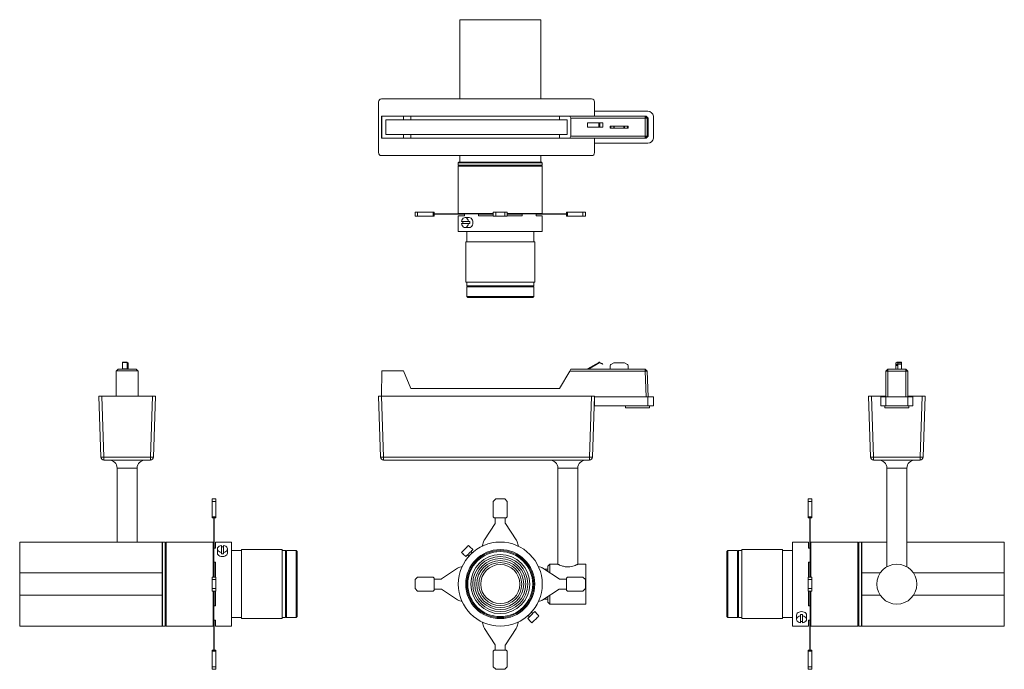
# Model space of a CAD drawing. Header units: millimetres. Extents: x -208 to 777, y 24 to 674.
import ezdxf

# ---------------------------------------------------------------- set-up
doc = ezdxf.new("R2010")
doc.units = ezdxf.units.MM

msp = doc.modelspace()

# ---------------------------------------------------------------- linework, layer by layer
at = {"color": 7, "linetype": 'Continuous', "lineweight": 15}
for p, q in [((231.96, 594.39), (231.96, 673.5)), ((312.96, 673.5), (231.96, 673.5)), ((312.96, 594.39), (312.96, 673.5)), ((150.62, 591.39), (150.62, 540.62)), ((363.8, 594.39), (153.62, 594.39)), ((366.79, 576.95), (366.79, 591.39)), ((420.17, 582), (366.79, 582)), ((153.62, 555.05), (153.62, 576.95)), ((153.98, 576.95), (153.62, 576.95)), ((153.98, 555.05), (153.98, 576.95)), ((175.5, 576.95), (153.98, 576.95)), ((175.5, 573.4), (157.9, 573.4)), ((157.9, 573.4), (157.9, 558.61)), ((175.5, 573.4), (175.5, 576.95)), ((183.06, 576.95), (175.5, 576.95)), ((183.06, 573.4), (175.5, 573.4)), ((183.06, 573.4), (183.06, 576.95)), ((331.67, 576.95), (183.06, 576.95)), ((331.67, 573.4), (183.06, 573.4)), ((331.67, 573.4), (331.67, 576.95)), ((342.01, 576.95), (331.67, 576.95)), ((339.25, 573.4), (331.67, 573.4)), ((339.25, 558.61), (339.25, 573.4)), ((342.01, 576.95), (417.52, 576.95)), ((343.19, 574.95), (342.01, 576.95)), ((417.4, 574.95), (343.19, 574.95)), ((343.19, 557.05), (343.19, 574.95)), ((417.52, 576.95), (417.4, 574.95)), ((419.52, 574.95), (417.4, 574.95)), ((417.4, 557.05), (417.4, 574.95)), ((419.52, 574.95), (417.52, 576.95)), ((417.52, 576.95), (418.32, 576.95)), ((418.32, 576.95), (420.32, 574.95)), ((419.52, 574.95), (419.52, 557.05)), ((420.32, 574.95), (419.52, 574.95)), ((420.32, 557.05), (420.32, 574.95)), ((425.66, 555.05), (425.66, 576.95)), ((359.76, 570.5), (359.76, 566)), ((371.1, 570.5), (359.76, 570.5)), ((371.1, 566), (359.76, 566)), ((371.1, 570.5), (371.1, 566)), ((372.03, 570.5), (371.1, 570.5)), ((372.03, 566), (371.1, 566)), ((372.03, 570.5), (372.03, 566)), ((374.96, 570.5), (372.03, 570.5)), ((374.96, 566), (372.03, 566)), ((374.96, 570.5), (374.96, 566)), ((382.32, 567), (382.32, 565)), ((382.46, 567), (382.32, 567)), ((382.46, 565), (382.32, 565)), ((382.46, 565), (382.46, 567)), ((383.01, 567), (382.46, 567)), ((383.01, 565), (382.46, 565)), ((383.01, 565), (383.01, 567)), ((386.11, 567), (383.01, 567)), ((386.11, 565), (383.01, 565)), ((386.11, 565), (386.11, 567)), ((386.56, 567), (386.11, 567)), ((386.56, 565), (386.11, 565)), ((386.56, 565), (386.56, 567)), ((396.19, 567), (386.56, 567)), ((396.19, 565), (386.56, 565)), ((396.19, 565), (396.19, 567)), ((396.63, 567), (396.19, 567)), ((396.63, 565), (396.19, 565)), ((396.63, 565), (396.63, 567)), ((399.74, 567), (396.63, 567)), ((399.74, 565), (396.63, 565)), ((399.74, 565), (399.74, 567)), ((400.29, 567), (399.74, 567)), ((400.29, 565), (399.74, 565)), ((400.29, 565), (400.29, 567)), ((400.42, 567), (400.29, 567)), ((400.42, 565), (400.29, 565)), ((400.42, 565), (400.42, 567)), ((153.98, 555.05), (153.62, 555.05)), ((175.5, 555.05), (153.98, 555.05)), ((157.9, 558.61), (175.5, 558.61)), ((175.5, 555.05), (175.5, 558.61)), ((175.5, 558.61), (183.06, 558.61)), ((183.06, 555.05), (175.5, 555.05)), ((183.06, 555.05), (183.06, 558.61)), ((183.06, 558.61), (331.67, 558.61)), ((331.67, 555.05), (183.06, 555.05)), ((331.67, 555.05), (331.67, 558.61)), ((331.67, 558.61), (339.25, 558.61)), ((342.01, 555.05), (331.67, 555.05)), ((342.01, 555.05), (343.19, 557.05)), ((417.52, 555.05), (342.01, 555.05)), ((343.19, 557.05), (417.4, 557.05)), ((366.79, 540.62), (366.79, 555.05)), ((417.4, 557.05), (419.52, 557.05)), ((417.4, 557.05), (417.52, 555.05)), ((417.52, 555.05), (419.52, 557.05)), ((418.32, 555.05), (417.52, 555.05)), ((420.32, 557.05), (418.32, 555.05)), ((419.52, 557.05), (420.32, 557.05)), ((366.79, 550), (420.17, 550)), ((153.62, 537.62), (363.8, 537.62)), ((231.96, 531), (231.96, 537.62)), ((312.96, 531), (312.96, 537.62)), ((230.96, 531), (230.46, 530.5)), ((230.46, 530.5), (230.46, 528)), ((230.46, 530.5), (272.46, 530.5)), ((230.46, 528), (230.96, 527.5)), ((230.46, 528), (272.46, 528)), ((230.96, 527.5), (230.46, 527)), ((230.46, 527), (230.46, 479.8)), ((230.46, 527), (272.46, 527)), ((230.96, 531), (231.96, 531)), ((230.96, 527.5), (272.46, 527.5)), ((231.96, 531), (312.96, 531)), ((272.46, 530.5), (314.46, 530.5)), ((272.46, 528), (314.46, 528)), ((272.46, 527.5), (313.96, 527.5)), ((272.46, 527), (314.46, 527)), ((312.96, 531), (313.96, 531)), ((314.46, 530.5), (313.96, 531)), ((313.96, 527.5), (314.46, 528)), ((314.46, 527), (313.96, 527.5)), ((314.46, 528), (314.46, 530.5)), ((314.46, 479.8), (314.46, 527)), ((187.3, 477.2), (187.3, 481)), ((189.8, 481), (187.3, 481)), ((189.8, 477.2), (187.3, 477.2)), ((189.8, 477.2), (189.8, 481)), ((205.3, 481), (189.8, 481)), ((205.3, 477.2), (189.8, 477.2)), ((205.3, 477.2), (205.3, 481)), ((206.3, 481), (205.3, 481)), ((206.3, 477.2), (205.3, 477.2)), ((206.3, 477.2), (206.3, 481)), ((213.06, 479.3), (206.3, 479.3)), ((213.06, 479.1), (206.3, 479.1)), ((213.06, 479.1), (213.06, 479.3)), ((213.61, 479.3), (213.06, 479.3)), ((213.61, 479.1), (213.06, 479.1)), ((213.61, 479.1), (213.61, 479.3)), ((229.8, 479.3), (213.61, 479.3)), ((229.8, 479.1), (213.61, 479.1)), ((229.8, 479.1), (229.8, 479.3)), ((231, 479.3), (229.8, 479.3)), ((231, 479.1), (229.8, 479.1)), ((230.46, 479.8), (230.96, 479.3)), ((230.46, 479.8), (265.46, 479.8)), ((230.46, 477.5), (230.46, 461.7)), ((236.56, 477.5), (230.46, 477.5)), ((231, 479.1), (231, 479.3)), ((234.95, 479.3), (231, 479.3)), ((236.56, 479.1), (231, 479.1)), ((234.95, 479.3), (236.56, 479.3)), ((236.56, 479.3), (236.56, 477.5)), ((236.56, 479.3), (250.66, 479.3)), ((241.49, 475.7), (237.24, 475.7)), ((250.66, 477.5), (250.66, 479.3)), ((250.66, 479.3), (254.03, 479.3)), ((250.86, 479.1), (250.66, 479.1)), ((265.46, 477.5), (250.66, 477.5)), ((250.86, 479.1), (250.86, 479.3)), ((251.36, 479.1), (250.86, 479.1)), ((251.36, 479.1), (251.36, 479.3)), ((251.86, 479.1), (251.36, 479.1)), ((251.86, 479.1), (251.86, 479.3)), ((252.36, 479.1), (251.86, 479.1)), ((252.36, 479.1), (252.36, 479.3)), ((256, 479.1), (252.36, 479.1)), ((256, 479.3), (254.03, 479.3)), ((256, 479.1), (256, 479.3)), ((256.58, 479.3), (256, 479.3)), ((256.58, 479.1), (256, 479.1)), ((256.58, 479.1), (256.58, 479.3)), ((265.46, 479.3), (256.58, 479.3)), ((265.46, 479.1), (256.58, 479.1)), ((265.46, 477.2), (265.46, 481)), ((267.96, 481), (265.46, 481)), ((267.96, 477.2), (265.46, 477.2)), ((267.96, 477.2), (267.96, 481)), ((276.96, 481), (267.96, 481)), ((276.96, 477.2), (267.96, 477.2)), ((276.96, 477.2), (276.96, 481)), ((279.46, 481), (276.96, 481)), ((279.46, 477.2), (276.96, 477.2)), ((279.46, 477.2), (279.46, 481)), ((279.46, 479.8), (314.46, 479.8)), ((288.34, 479.3), (279.46, 479.3)), ((288.34, 479.1), (279.46, 479.1)), ((294.26, 477.5), (279.46, 477.5)), ((288.34, 479.1), (288.34, 479.3)), ((288.92, 479.3), (288.34, 479.3)), ((288.92, 479.1), (288.34, 479.1)), ((288.92, 479.1), (288.92, 479.3)), ((290.89, 479.3), (288.92, 479.3)), ((292.56, 479.1), (288.92, 479.1)), ((290.89, 479.3), (294.26, 479.3)), ((292.56, 479.1), (292.56, 479.3)), ((293.06, 479.1), (292.56, 479.1)), ((293.06, 479.1), (293.06, 479.3)), ((293.56, 479.1), (293.06, 479.1)), ((293.56, 479.1), (293.56, 479.3)), ((294.06, 479.1), (293.56, 479.1)), ((294.06, 479.1), (294.06, 479.3)), ((294.26, 479.1), (294.06, 479.1)), ((294.26, 479.3), (294.26, 477.5)), ((294.26, 479.3), (308.36, 479.3)), ((308.36, 477.5), (308.36, 479.3)), ((308.36, 479.3), (309.97, 479.3)), ((313.92, 479.1), (308.36, 479.1)), ((314.46, 477.5), (308.36, 477.5)), ((313.92, 479.3), (309.97, 479.3)), ((313.92, 479.1), (313.92, 479.3)), ((315.11, 479.3), (313.92, 479.3)), ((315.11, 479.1), (313.92, 479.1)), ((313.96, 479.3), (314.46, 479.8)), ((314.46, 461.7), (314.46, 477.5)), ((315.11, 479.1), (315.11, 479.3)), ((331.3, 479.3), (315.11, 479.3)), ((331.3, 479.1), (315.11, 479.1)), ((331.3, 479.1), (331.3, 479.3)), ((331.86, 479.3), (331.3, 479.3)), ((331.86, 479.1), (331.3, 479.1)), ((331.86, 479.1), (331.86, 479.3)), ((338.62, 479.3), (331.86, 479.3)), ((338.62, 479.1), (331.86, 479.1)), ((338.62, 477.2), (338.62, 481)), ((339.62, 481), (338.62, 481)), ((339.62, 477.2), (338.62, 477.2)), ((339.62, 477.2), (339.62, 481)), ((355.12, 481), (339.62, 481)), ((355.12, 477.2), (339.62, 477.2)), ((355.12, 477.2), (355.12, 481)), ((357.62, 481), (355.12, 481)), ((357.62, 477.2), (355.12, 477.2)), ((357.62, 477.2), (357.62, 481)), ((240.71, 471.7), (233.78, 471.7)), ((233.78, 469.7), (240.71, 469.7)), ((237.24, 465.7), (241.49, 465.7)), ((240.71, 471.7), (242.12, 471.7)), ((242.12, 469.7), (240.71, 469.7)), ((314.46, 461.7), (230.46, 461.7)), ((238.96, 461.7), (238.96, 451.5)), ((305.96, 451.5), (305.96, 461.7)), ((237.96, 451.5), (237.96, 411)), ((306.59, 451.5), (237.96, 451.5)), ((306.96, 451.5), (306.59, 451.5)), ((306.96, 411), (306.96, 451.5)), ((306.59, 411), (237.96, 411)), ((238.96, 411), (238.96, 407.5)), ((238.96, 407.5), (239.46, 407)), ((238.96, 407.5), (305.96, 407.5)), ((239.46, 407), (238.96, 406.5)), ((238.96, 406.5), (238.96, 396.8)), ((238.96, 406.5), (305.96, 406.5)), ((239.46, 407), (305.46, 407)), ((305.46, 407), (305.96, 407.5)), ((305.96, 406.5), (305.46, 407)), ((305.96, 407.5), (305.96, 411)), ((305.96, 396.8), (305.96, 406.5)), ((306.96, 411), (306.59, 411)), ((238.96, 396.8), (239.96, 395.8)), ((238.96, 396.8), (305.96, 396.8)), ((304.96, 395.8), (239.96, 395.8)), ((304.96, 395.8), (305.96, 396.8)), ((-100.79, 331.07), (-105.29, 331.07)), ((-105.29, 331.07), (-105.29, 330.93)), ((-105.29, 330.93), (-105.29, 324.39)), ((-105.29, 330.93), (-100.79, 330.93)), ((-100.79, 331.07), (-100.79, 330.93)), ((-100.79, 330.93), (-100.79, 324.39)), ((-99.79, 330.46), (-100.79, 330.46)), ((-99.79, 330.46), (-99.79, 330.36)), ((-99.79, 330.36), (-99.79, 328.8)), ((-99.79, 328.8), (-99.79, 327.94)), ((-99.79, 327.94), (-99.79, 324.2)), ((371.1, 330.93), (359.76, 324.39)), ((360.63, 324.2), (371.4, 330.41)), ((371.77, 330.43), (374.71, 329.06)), ((374.96, 329.61), (372.03, 330.97)), ((374.71, 329.06), (374.96, 329.61)), ((382.46, 327.94), (382.32, 324.2)), ((386.11, 330.36), (383.01, 328.8)), ((396.19, 330.46), (386.56, 330.46)), ((399.74, 328.8), (396.63, 330.36)), ((400.42, 324.2), (400.29, 327.94)), ((668.2, 330.46), (670.2, 330.46)), ((668.2, 330.36), (668.2, 330.46)), ((668.2, 330.36), (670.2, 330.36)), ((668.2, 328.8), (668.2, 330.36)), ((668.2, 328.8), (670.2, 328.8)), ((668.2, 327.94), (668.2, 328.8)), ((668.2, 327.94), (670.2, 327.94)), ((668.2, 324.2), (668.2, 327.94)), ((673.7, 331.07), (669.2, 331.07)), ((669.2, 330.97), (669.2, 331.07)), ((673.7, 330.97), (669.2, 330.97)), ((669.2, 330.46), (669.2, 330.97)), ((670.2, 330.36), (670.2, 330.46)), ((670.2, 328.8), (670.2, 330.36)), ((673.7, 329.61), (670.2, 329.61)), ((673.7, 329.06), (670.2, 329.06)), ((670.2, 327.94), (670.2, 328.8)), ((670.2, 324.2), (670.2, 327.94)), ((673.7, 330.97), (673.7, 331.07)), ((673.7, 329.61), (673.7, 330.97)), ((673.7, 329.06), (673.7, 329.61)), ((673.7, 324.2), (673.7, 329.06)), ((-89.84, 322.47), (-111.74, 322.47)), ((-111.74, 322.47), (-111.74, 297.27)), ((-109.74, 324.2), (-111.46, 322.47)), ((-91.84, 324.2), (-109.74, 324.2)), ((-105.29, 324.39), (-105.29, 324.2)), ((-105.29, 324.39), (-100.79, 324.39)), ((-100.79, 324.39), (-100.79, 324.2)), ((-90.12, 322.47), (-91.84, 324.2)), ((-89.84, 322.47), (-89.84, 297.27)), ((153.98, 322.47), (153.62, 297.27)), ((175.5, 322.47), (153.98, 322.47)), ((183.06, 304.67), (175.5, 322.47)), ((342.01, 322.2), (331.67, 304.67)), ((342.01, 322.2), (343.19, 324.2)), ((417.52, 322.2), (342.01, 322.2)), ((343.19, 324.2), (417.4, 324.2)), ((359.76, 324.39), (359.87, 324.2)), ((417.4, 324.2), (419.52, 322.2)), ((417.4, 324.2), (417.52, 322.2)), ((417.52, 322.2), (419.52, 322.2)), ((418.32, 296.65), (417.52, 322.2)), ((419.52, 322.2), (420.32, 296.65)), ((660.25, 324.2), (658.25, 322.2)), ((658.25, 322.47), (658.53, 322.47)), ((658.25, 322.2), (658.25, 322.47)), ((658.25, 296.65), (658.25, 322.2)), ((658.25, 322.2), (660.25, 322.2)), ((660.25, 324.2), (678.15, 324.2)), ((660.25, 324.2), (660.25, 322.2)), ((660.25, 322.2), (660.25, 296.65)), ((678.15, 322.2), (660.25, 322.2)), ((678.15, 322.2), (678.15, 324.2)), ((680.15, 322.2), (678.15, 324.2)), ((678.15, 296.65), (678.15, 322.2)), ((678.15, 322.2), (680.15, 322.2)), ((679.88, 322.47), (680.15, 322.47)), ((680.15, 322.2), (680.15, 322.47)), ((680.15, 322.2), (680.15, 296.65)), ((-127.04, 236.16), (-129.17, 297.27)), ((-129.17, 297.27), (-126.18, 297.27)), ((-126.18, 297.27), (-124.04, 236.16)), ((-126.18, 297.27), (-75.4, 297.27)), ((-77.54, 236.16), (-75.4, 297.27)), ((-75.4, 297.27), (-72.4, 297.27)), ((-72.4, 297.27), (-74.54, 236.16)), ((152.76, 236.16), (150.62, 297.27)), ((150.62, 297.27), (153.62, 297.27)), ((153.62, 297.27), (155.76, 236.16)), ((153.62, 297.27), (363.8, 297.27)), ((331.67, 304.67), (183.06, 304.67)), ((361.66, 236.16), (363.8, 297.27)), ((363.8, 297.27), (366.79, 297.27)), ((366.79, 297.27), (364.66, 236.16)), ((366.79, 296.65), (366.79, 287.55)), ((366.79, 296.65), (420.17, 296.65)), ((420.17, 296.65), (420.17, 287.55)), ((420.17, 296.65), (425.66, 296.65)), ((425.66, 296.65), (425.66, 287.55)), ((642.95, 236.16), (640.82, 297.27)), ((640.82, 297.27), (643.82, 297.27)), ((643.82, 297.27), (645.95, 236.16)), ((643.82, 297.27), (658.25, 297.27)), ((653.2, 296.65), (653.2, 287.55)), ((653.2, 296.65), (658.25, 296.65)), ((658.25, 296.65), (658.25, 287.55)), ((658.25, 296.65), (680.15, 296.65)), ((680.15, 297.27), (694.59, 297.27)), ((680.15, 296.65), (680.15, 287.55)), ((680.15, 296.65), (685.2, 296.65)), ((685.2, 296.65), (685.2, 287.55)), ((692.46, 236.16), (694.59, 297.27)), ((694.59, 297.27), (697.59, 297.27)), ((697.59, 297.27), (695.46, 236.16)), ((366.45, 287.55), (366.79, 287.55)), ((420.17, 287.55), (366.79, 287.55)), ((397.76, 287.55), (397.76, 285.55)), ((425.66, 287.55), (420.17, 287.55)), ((421.76, 285.55), (421.76, 287.55)), ((658.25, 287.55), (653.2, 287.55)), ((657.2, 287.55), (657.2, 285.55)), ((680.15, 287.55), (658.25, 287.55)), ((685.2, 287.55), (680.15, 287.55)), ((681.2, 285.55), (681.2, 287.55)), ((421.76, 285.55), (397.76, 285.55)), ((681.2, 285.55), (657.2, 285.55)), ((-124.04, 236.16), (-77.54, 236.16)), ((-124.04, 233.27), (-124.04, 236.16)), ((-77.54, 233.27), (-124.04, 233.27)), ((-77.54, 236.16), (-77.54, 233.27)), ((155.76, 236.16), (361.66, 236.16)), ((155.76, 236.16), (155.76, 233.27)), ((361.66, 233.27), (155.76, 233.27)), ((361.66, 236.16), (361.66, 233.27)), ((645.95, 236.16), (692.46, 236.16)), ((645.95, 236.16), (645.95, 233.27)), ((692.46, 233.27), (645.95, 233.27)), ((692.46, 233.27), (692.46, 236.16)), ((-110.79, 225.27), (-110.79, 151.27)), ((-90.79, 151.27), (-90.79, 225.27)), ((330.06, 225.27), (330.06, 129.17)), ((350.06, 129.17), (350.06, 225.27)), ((659.2, 225.27), (659.2, 126.59)), ((679.2, 126.59), (679.2, 225.27)), ((-11.99, 194.43), (-15.79, 194.43)), ((-15.79, 194.43), (-15.79, 191.93)), ((-11.99, 191.93), (-15.79, 191.93)), ((-15.79, 191.93), (-15.79, 176.43)), ((-11.99, 194.43), (-11.99, 191.93)), ((-11.99, 191.93), (-11.99, 176.43)), ((267.96, 194.43), (265.46, 191.93)), ((265.46, 191.93), (265.46, 176.43)), ((276.96, 194.43), (267.96, 194.43)), ((279.46, 191.93), (276.96, 194.43)), ((279.46, 176.43), (279.46, 191.93)), ((580.4, 194.43), (584.2, 194.43)), ((580.4, 191.93), (580.4, 194.43)), ((580.4, 176.43), (580.4, 191.93)), ((580.4, 191.93), (584.2, 191.93)), ((584.2, 191.93), (584.2, 194.43)), ((584.2, 176.43), (584.2, 191.93)), ((-11.99, 176.43), (-15.79, 176.43)), ((-15.79, 176.43), (-15.79, 175.43)), ((-11.99, 175.43), (-15.79, 175.43)), ((-14.09, 175.43), (-14.09, 170.38)), ((-13.89, 170.38), (-14.09, 170.38)), ((-14.09, 170.38), (-14.09, 169.83)), ((-13.89, 169.83), (-14.09, 169.83)), ((-14.09, 169.83), (-14.09, 153.63)), ((-13.89, 175.43), (-13.89, 170.38)), ((-13.89, 170.38), (-13.89, 169.83)), ((-13.89, 169.83), (-13.89, 153.63)), ((-11.99, 176.43), (-11.99, 175.43)), ((267.29, 169.83), (256.58, 153.63)), ((265.46, 176.43), (266.46, 175.43)), ((266.46, 175.43), (278.46, 175.43)), ((267.46, 175.43), (267.46, 170.38)), ((277.46, 170.38), (277.46, 175.43)), ((288.34, 153.63), (277.62, 169.83)), ((278.46, 175.43), (279.46, 176.43)), ((580.4, 175.43), (580.4, 176.43)), ((580.4, 176.43), (584.2, 176.43)), ((580.4, 175.43), (584.2, 175.43)), ((582.3, 170.38), (582.3, 175.43)), ((582.3, 170.38), (582.5, 170.38)), ((582.3, 169.83), (582.3, 170.38)), ((582.3, 169.83), (582.5, 169.83)), ((582.3, 153.63), (582.3, 169.83)), ((582.5, 170.38), (582.5, 175.43)), ((582.5, 169.83), (582.5, 170.38)), ((582.5, 153.63), (582.5, 169.83)), ((584.2, 175.43), (584.2, 176.43)), ((-65.79, 151.27), (-208.29, 151.27)), ((-208.29, 151.27), (-208.29, 120.39)), ((-65.29, 151.27), (-65.79, 150.77)), ((-65.79, 120.39), (-65.79, 151.27)), ((-62.79, 151.27), (-65.29, 151.27)), ((-65.29, 67.27), (-65.29, 151.27)), ((-62.29, 150.77), (-62.79, 151.27)), ((-62.79, 67.27), (-62.79, 151.27)), ((-61.79, 151.27), (-62.29, 150.77)), ((-62.29, 67.77), (-62.29, 150.77)), ((-14.59, 151.27), (-61.79, 151.27)), ((-61.79, 67.27), (-61.79, 151.27)), ((-14.09, 150.77), (-14.59, 151.27)), ((-14.59, 116.27), (-14.59, 151.27)), ((-13.89, 153.63), (-14.09, 153.63)), ((-14.09, 153.63), (-14.09, 152.44)), ((-14.09, 152.44), (-14.09, 146.45)), ((-13.89, 152.44), (-14.09, 152.44)), ((-13.89, 153.63), (-13.89, 152.44)), ((-13.89, 152.44), (-13.89, 145.17)), ((3.51, 151.27), (-12.29, 151.27)), ((-12.29, 151.27), (-12.29, 145.17)), ((-6.49, 147.94), (-6.49, 141.02)), ((-4.49, 141.02), (-4.49, 147.94)), ((3.51, 151.27), (3.51, 67.27)), ((242.12, 146.53), (240.71, 147.94)), ((256, 152.44), (254.25, 147.11)), ((290.67, 147.11), (288.92, 152.44)), ((580.7, 151.27), (564.9, 151.27)), ((564.9, 67.27), (564.9, 151.27)), ((580.7, 145.17), (580.7, 151.27)), ((582.3, 153.63), (582.5, 153.63)), ((582.3, 152.44), (582.3, 153.63)), ((582.3, 152.44), (582.5, 152.44)), ((582.3, 145.17), (582.3, 152.44)), ((582.5, 152.44), (582.5, 153.63)), ((582.5, 146.45), (582.5, 152.44)), ((583, 151.27), (582.5, 150.77)), ((630.2, 151.27), (583, 151.27)), ((583, 151.27), (583, 116.27)), ((630.7, 150.77), (630.2, 151.27)), ((630.2, 151.27), (630.2, 67.27)), ((631.2, 151.27), (630.7, 150.77)), ((630.7, 150.77), (630.7, 67.77)), ((633.7, 151.27), (631.2, 151.27)), ((631.2, 151.27), (631.2, 67.27)), ((634.2, 150.77), (633.7, 151.27)), ((633.7, 151.27), (633.7, 67.27)), ((659.2, 151.27), (634.2, 151.27)), ((634.2, 151.27), (634.2, 120.39)), ((776.7, 151.27), (679.2, 151.27)), ((776.7, 120.39), (776.7, 151.27)), ((-14.09, 145.17), (-14.09, 146.45)), ((-14.09, 131.07), (-14.09, 145.17)), ((-12.29, 145.17), (-14.09, 145.17)), ((-10.49, 144.48), (-10.49, 140.24)), ((-6.49, 139.6), (-6.49, 141.02)), ((-4.49, 141.02), (-4.49, 139.6)), ((-0.49, 140.24), (-0.49, 144.48)), ((13.71, 142.77), (3.51, 142.77)), ((54.21, 143.77), (13.71, 143.77)), ((13.71, 143.77), (13.71, 74.77)), ((54.21, 143.77), (54.21, 74.77)), ((57.71, 142.77), (54.21, 142.77)), ((58.21, 142.27), (57.71, 142.77)), ((57.71, 104.39), (57.71, 142.77)), ((58.71, 142.77), (58.21, 142.27)), ((58.21, 104.46), (58.21, 142.27)), ((68.41, 142.77), (58.71, 142.77)), ((58.71, 104.39), (58.71, 142.77)), ((69.41, 141.77), (68.41, 142.77)), ((68.41, 104.39), (68.41, 142.77)), ((69.41, 141.77), (69.41, 104.53)), ((233.78, 141.02), (235.19, 139.6)), ((235.12, 139.53), (237.95, 136.7)), ((239.79, 138.54), (241.11, 137.22)), ((245.02, 143.77), (242.19, 146.6)), ((244.51, 140.61), (243.18, 141.93)), ((500, 142.77), (499, 141.77)), ((499, 76.77), (499, 141.77)), ((509.7, 142.77), (500, 142.77)), ((500, 142.77), (500, 75.77)), ((510.2, 142.27), (509.7, 142.77)), ((509.7, 142.77), (509.7, 75.77)), ((510.7, 142.77), (510.2, 142.27)), ((510.2, 142.27), (510.2, 76.27)), ((514.2, 142.77), (510.7, 142.77)), ((510.7, 142.77), (510.7, 75.77)), ((554.7, 143.77), (514.2, 143.77)), ((514.2, 114.29), (514.2, 143.77)), ((554.7, 114.29), (554.7, 143.77)), ((564.9, 142.77), (554.7, 142.77)), ((582.5, 145.17), (580.7, 145.17)), ((582.5, 146.45), (582.5, 145.17)), ((582.5, 145.17), (582.5, 131.07)), ((-14.09, 127.03), (-14.09, 131.07)), ((-14.09, 131.07), (-12.29, 131.07)), ((-13.89, 130.23), (-14.09, 130.23)), ((-13.89, 129.99), (-14.09, 129.99)), ((-13.89, 131.07), (-13.89, 130.23)), ((-13.89, 130.23), (-13.89, 129.99)), ((-13.89, 129.99), (-13.89, 125.72)), ((-12.29, 131.07), (-12.29, 116.27)), ((322.06, 129.27), (320.06, 127.27)), ((329.86, 129.27), (322.06, 129.27)), ((322.06, 129.27), (322.06, 120.55)), ((358.06, 129.27), (350.14, 129.27)), ((358.06, 129.27), (358.06, 89.27)), ((580.7, 131.07), (582.5, 131.07)), ((580.7, 116.27), (580.7, 131.07)), ((582.3, 130.23), (582.3, 131.07)), ((582.3, 130.23), (582.5, 130.23)), ((582.3, 129.99), (582.3, 130.23)), ((582.3, 129.99), (582.5, 129.99)), ((582.3, 125.72), (582.3, 129.99)), ((582.5, 131.07), (582.5, 127.03)), ((-65.79, 120.39), (-208.29, 120.39)), ((-208.29, 120.39), (-208.29, 98.14)), ((-65.79, 120.39), (-65.79, 118.32)), ((-65.79, 100.21), (-65.79, 118.32)), ((-14.09, 127.03), (-14.09, 125.72)), ((-13.89, 125.72), (-14.09, 125.72)), ((-14.09, 125.72), (-14.09, 125.14)), ((-13.89, 125.14), (-14.09, 125.14)), ((-14.09, 125.14), (-14.09, 116.27)), ((-13.89, 125.72), (-13.89, 125.14)), ((-13.89, 125.14), (-13.89, 116.27)), ((229.8, 125.14), (213.61, 114.43)), ((234.3, 126.81), (231, 125.72)), ((313.92, 125.72), (310.62, 126.81)), ((331.3, 114.43), (315.11, 125.14)), ((320.06, 124.27), (316.44, 124.27)), ((320.06, 121.87), (320.06, 127.27)), ((582.3, 125.72), (582.5, 125.72)), ((582.3, 125.14), (582.3, 125.72)), ((582.3, 125.14), (582.5, 125.14)), ((582.3, 116.27), (582.3, 125.14)), ((582.5, 125.72), (582.5, 127.03)), ((582.5, 125.14), (582.5, 125.72)), ((582.5, 116.27), (582.5, 125.14)), ((634.2, 120.39), (652.58, 120.39)), ((634.2, 118.32), (634.2, 120.39)), ((634.2, 118.32), (634.2, 100.21)), ((659, 126.49), (659, 126.47)), ((679.4, 126.47), (679.4, 126.55)), ((685.83, 120.39), (776.7, 120.39)), ((776.7, 98.14), (776.7, 120.39)), ((-11.99, 116.27), (-15.79, 116.27)), ((-15.79, 116.27), (-15.79, 113.77)), ((-11.99, 113.77), (-15.79, 113.77)), ((-15.79, 113.77), (-15.79, 104.77)), ((-11.99, 116.27), (-11.99, 113.77)), ((-11.99, 113.77), (-11.99, 104.77)), ((189.8, 116.27), (187.3, 113.77)), ((187.3, 113.77), (187.3, 104.77)), ((205.3, 116.27), (189.8, 116.27)), ((206.3, 115.27), (205.3, 116.27)), ((206.3, 103.27), (206.3, 115.27)), ((213.06, 114.27), (206.3, 114.27)), ((338.62, 114.27), (331.86, 114.27)), ((339.62, 116.27), (338.62, 115.27)), ((338.62, 115.27), (338.62, 103.27)), ((355.12, 116.27), (339.62, 116.27)), ((357.62, 113.77), (355.12, 116.27)), ((357.62, 104.77), (357.62, 113.77)), ((514.2, 74.77), (514.2, 114.29)), ((554.7, 74.77), (554.7, 114.29)), ((580.4, 116.27), (584.2, 116.27)), ((580.4, 113.77), (580.4, 116.27)), ((580.4, 104.77), (580.4, 113.77)), ((580.4, 113.77), (584.2, 113.77)), ((584.2, 113.77), (584.2, 116.27)), ((584.2, 104.77), (584.2, 113.77)), ((-65.79, 100.21), (-65.79, 98.14)), ((-11.99, 104.77), (-15.79, 104.77)), ((-15.79, 104.77), (-15.79, 102.27)), ((-11.99, 102.27), (-15.79, 102.27)), ((-14.59, 67.27), (-14.59, 102.27)), ((-14.09, 102.27), (-14.09, 93.39)), ((-13.89, 102.27), (-13.89, 93.39)), ((-12.29, 102.27), (-12.29, 87.47)), ((-11.99, 104.77), (-11.99, 102.27)), ((57.71, 75.77), (57.71, 104.39)), ((58.21, 76.27), (58.21, 104.46)), ((58.71, 75.77), (58.71, 104.39)), ((68.41, 75.77), (68.41, 104.39)), ((69.41, 104.53), (69.41, 76.77)), ((187.3, 104.77), (189.8, 102.27)), ((189.8, 102.27), (205.3, 102.27)), ((205.3, 102.27), (206.3, 103.27)), ((206.3, 104.27), (213.06, 104.27)), ((213.61, 104.1), (229.8, 93.39)), ((315.11, 93.39), (331.3, 104.1)), ((331.86, 104.27), (338.62, 104.27)), ((338.62, 103.27), (339.62, 102.27)), ((339.62, 102.27), (355.12, 102.27)), ((355.12, 102.27), (357.62, 104.77)), ((580.4, 102.27), (580.4, 104.77)), ((580.4, 104.77), (584.2, 104.77)), ((580.4, 102.27), (584.2, 102.27)), ((580.7, 87.47), (580.7, 102.27)), ((582.3, 93.39), (582.3, 102.27)), ((582.5, 93.39), (582.5, 102.27)), ((583, 102.27), (583, 67.27)), ((584.2, 102.27), (584.2, 104.77)), ((634.2, 98.14), (634.2, 100.21)), ((-208.29, 98.14), (-208.29, 67.27)), ((-65.79, 98.14), (-208.29, 98.14)), ((-65.79, 67.27), (-65.79, 98.14)), ((-13.89, 93.39), (-14.09, 93.39)), ((-14.09, 93.39), (-14.09, 92.81)), ((-13.89, 92.81), (-14.09, 92.81)), ((-14.09, 92.81), (-14.09, 91.51)), ((-14.09, 87.47), (-14.09, 91.51)), ((-13.89, 93.39), (-13.89, 92.81)), ((-13.89, 92.81), (-13.89, 88.54)), ((231, 92.81), (234.3, 91.72)), ((310.62, 91.72), (313.92, 92.81)), ((316.44, 94.27), (320.06, 94.27)), ((320.06, 91.27), (320.06, 96.66)), ((320.06, 91.27), (322.06, 89.27)), ((322.06, 97.98), (322.06, 89.27)), ((322.06, 89.27), (358.06, 89.27)), ((582.3, 93.39), (582.5, 93.39)), ((582.3, 92.81), (582.3, 93.39)), ((582.3, 92.81), (582.5, 92.81)), ((582.3, 88.54), (582.3, 92.81)), ((582.5, 92.81), (582.5, 93.39)), ((582.5, 91.51), (582.5, 92.81)), ((582.5, 91.51), (582.5, 87.47)), ((634.2, 98.14), (634.2, 67.27)), ((634.2, 98.14), (652.58, 98.14)), ((685.83, 98.14), (776.7, 98.14)), ((776.7, 67.27), (776.7, 98.14)), ((-13.89, 88.54), (-14.09, 88.54)), ((-13.89, 88.3), (-14.09, 88.3)), ((-14.09, 73.37), (-14.09, 87.47)), ((-12.29, 87.47), (-14.09, 87.47)), ((-13.89, 88.54), (-13.89, 88.3)), ((-13.89, 88.3), (-13.89, 87.47)), ((305.13, 79.99), (303.81, 81.31)), ((309.79, 79), (306.97, 81.83)), ((311.14, 77.52), (309.72, 78.93)), ((572.9, 77.52), (572.9, 78.93)), ((574.9, 78.93), (574.9, 77.52)), ((582.5, 87.47), (580.7, 87.47)), ((582.3, 88.54), (582.5, 88.54)), ((582.3, 88.3), (582.3, 88.54)), ((582.3, 88.3), (582.5, 88.3)), ((582.3, 87.47), (582.3, 88.3)), ((582.5, 87.47), (582.5, 73.37)), ((-14.09, 72.08), (-14.09, 73.37)), ((-14.09, 73.37), (-12.29, 73.37)), ((-14.09, 72.08), (-14.09, 66.09)), ((-13.89, 73.37), (-13.89, 66.09)), ((-12.29, 73.37), (-12.29, 67.27)), ((3.51, 75.77), (13.71, 75.77)), ((13.71, 74.77), (54.21, 74.77)), ((54.21, 75.77), (57.71, 75.77)), ((57.71, 75.77), (58.21, 76.27)), ((58.21, 76.27), (58.71, 75.77)), ((58.71, 75.77), (68.41, 75.77)), ((68.41, 75.77), (69.41, 76.77)), ((254.25, 71.42), (256, 66.09)), ((288.92, 66.09), (290.67, 71.42)), ((299.89, 74.76), (302.72, 71.93)), ((300.41, 77.92), (301.73, 76.6)), ((302.72, 71.93), (302.79, 72)), ((302.79, 72), (304.21, 70.59)), ((499, 76.77), (500, 75.77)), ((500, 75.77), (509.7, 75.77)), ((509.7, 75.77), (510.2, 76.27)), ((510.2, 76.27), (510.7, 75.77)), ((510.7, 75.77), (514.2, 75.77)), ((514.2, 74.77), (554.7, 74.77)), ((554.7, 75.77), (564.9, 75.77)), ((568.9, 78.3), (568.9, 74.05)), ((572.9, 70.59), (572.9, 77.52)), ((574.9, 77.52), (574.9, 70.59)), ((578.9, 74.05), (578.9, 78.3)), ((580.7, 73.37), (582.5, 73.37)), ((580.7, 67.27), (580.7, 73.37)), ((582.3, 66.09), (582.3, 73.37)), ((582.5, 73.37), (582.5, 72.08)), ((582.5, 66.09), (582.5, 72.08)), ((-208.29, 67.27), (-65.79, 67.27)), ((-65.79, 67.77), (-65.29, 67.27)), ((-65.29, 67.27), (-62.79, 67.27)), ((-62.79, 67.27), (-62.29, 67.77)), ((-62.29, 67.77), (-61.79, 67.27)), ((-61.79, 67.27), (-14.59, 67.27)), ((-14.59, 67.27), (-14.09, 67.77)), ((-13.89, 66.09), (-14.09, 66.09)), ((-14.09, 66.09), (-14.09, 64.9)), ((-13.89, 64.9), (-14.09, 64.9)), ((-14.09, 64.9), (-14.09, 48.71)), ((-13.89, 66.09), (-13.89, 64.9)), ((-13.89, 64.9), (-13.89, 48.71)), ((-12.29, 67.27), (3.51, 67.27)), ((256.58, 64.9), (267.29, 48.71)), ((277.62, 48.71), (288.34, 64.9)), ((564.9, 67.27), (580.7, 67.27)), ((582.3, 66.09), (582.5, 66.09)), ((582.3, 64.9), (582.3, 66.09)), ((582.3, 64.9), (582.5, 64.9)), ((582.3, 48.71), (582.3, 64.9)), ((582.5, 67.77), (583, 67.27)), ((582.5, 64.9), (582.5, 66.09)), ((582.5, 48.71), (582.5, 64.9)), ((583, 67.27), (630.2, 67.27)), ((630.2, 67.27), (630.7, 67.77)), ((630.7, 67.77), (631.2, 67.27)), ((631.2, 67.27), (633.7, 67.27)), ((633.7, 67.27), (634.2, 67.77)), ((634.2, 67.27), (776.7, 67.27)), ((-11.99, 43.11), (-15.79, 43.11)), ((-15.79, 43.11), (-15.79, 42.11)), ((-11.99, 42.11), (-15.79, 42.11)), ((-15.79, 42.11), (-15.79, 26.61)), ((-13.89, 48.71), (-14.09, 48.71)), ((-14.09, 48.71), (-14.09, 48.16)), ((-13.89, 48.16), (-14.09, 48.16)), ((-14.09, 48.16), (-14.09, 43.11)), ((-13.89, 48.71), (-13.89, 48.16)), ((-13.89, 48.16), (-13.89, 43.11)), ((-11.99, 43.11), (-11.99, 42.11)), ((-11.99, 42.11), (-11.99, 26.61)), ((266.46, 43.11), (265.46, 42.11)), ((265.46, 42.11), (265.46, 26.61)), ((278.46, 43.11), (266.46, 43.11)), ((267.46, 48.16), (267.46, 43.11)), ((277.46, 43.11), (277.46, 48.16)), ((279.46, 42.11), (278.46, 43.11)), ((279.46, 26.61), (279.46, 42.11)), ((580.4, 43.11), (584.2, 43.11)), ((580.4, 42.11), (580.4, 43.11)), ((580.4, 26.61), (580.4, 42.11)), ((580.4, 42.11), (584.2, 42.11)), ((582.3, 48.71), (582.5, 48.71)), ((582.3, 48.16), (582.3, 48.71)), ((582.3, 48.16), (582.5, 48.16)), ((582.3, 43.11), (582.3, 48.16)), ((582.5, 48.16), (582.5, 48.71)), ((582.5, 43.11), (582.5, 48.16)), ((584.2, 42.11), (584.2, 43.11)), ((584.2, 26.61), (584.2, 42.11)), ((-11.99, 26.61), (-15.79, 26.61)), ((-15.79, 26.61), (-15.79, 24.11)), ((-11.99, 24.11), (-15.79, 24.11)), ((-11.99, 26.61), (-11.99, 24.11)), ((265.46, 26.61), (267.96, 24.11)), ((267.96, 24.11), (276.96, 24.11)), ((276.96, 24.11), (279.46, 26.61)), ((580.4, 24.11), (580.4, 26.61)), ((580.4, 26.61), (584.2, 26.61)), ((580.4, 24.11), (584.2, 24.11)), ((584.2, 24.11), (584.2, 26.61))]:
    msp.add_line(p, q, dxfattribs=at)
at = {"color": 8, "linetype": 'Continuous', "lineweight": 15}
for p, q in [((-99.79, 330.36), (-100.79, 330.36)), ((-99.79, 328.8), (-100.79, 328.8)), ((-99.79, 327.94), (-100.79, 327.94)), ((-90.79, 225.27), (-110.79, 225.27)), ((340.06, 225.27), (330.06, 225.27)), ((350.06, 225.27), (340.06, 225.27)), ((679.2, 225.27), (659.2, 225.27))]:
    msp.add_line(p, q, dxfattribs=at)
at = {"color": 7, "linetype": 'Continuous', "lineweight": 15, "flags": 128}
for points in [[(240.71, 471.7), (240.39, 472.99), (239.83, 474.11), (239.09, 474.97), (238.2, 475.52), (237.24, 475.7), (236.29, 475.52), (235.4, 474.97), (234.66, 474.11), (234.1, 472.99), (233.78, 471.7)], [(241.49, 465.7), (242.4, 465.87), (243.26, 466.37), (243.99, 467.17), (244.55, 468.2), (244.9, 469.41), (245.02, 470.7), (244.9, 472), (244.55, 473.2), (243.99, 474.24), (243.26, 475.03), (242.4, 475.53), (241.49, 475.7), (241.49, 475.7)], [(233.78, 469.7), (234.1, 468.42), (234.66, 467.3), (235.4, 466.43), (236.29, 465.89), (237.24, 465.7), (238.2, 465.89), (239.09, 466.43), (239.83, 467.3), (240.39, 468.42), (240.71, 469.7)], [(-6.49, 147.94), (-7.78, 147.62), (-8.89, 147.07), (-9.76, 146.32), (-10.3, 145.44), (-10.49, 144.48), (-10.3, 143.52), (-9.76, 142.64), (-8.89, 141.89), (-7.78, 141.34), (-6.49, 141.02)], [(-4.49, 141.02), (-3.2, 141.34), (-2.08, 141.89), (-1.22, 142.64), (-0.68, 143.52), (-0.49, 144.48), (-0.68, 145.44), (-1.22, 146.32), (-2.08, 147.07), (-3.2, 147.62), (-4.49, 147.94)], [(233.78, 141.02), (234.1, 141.34), (234.66, 141.89), (235.4, 142.64), (236.29, 143.52), (237.24, 144.48), (238.2, 145.44), (239.09, 146.32), (239.83, 147.07), (240.39, 147.62), (240.71, 147.94)], [(-10.49, 140.24), (-10.32, 139.32), (-9.82, 138.47), (-9.02, 137.74), (-7.99, 137.18), (-6.78, 136.82), (-5.49, 136.7)], [(-5.49, 136.7), (-4.2, 136.82), (-2.99, 137.18), (-1.95, 137.74), (-1.16, 138.47), (-0.66, 139.32), (-0.49, 140.24)], [(235.12, 139.53), (235.13, 139.54), (235.14, 139.55), (235.16, 139.57), (235.19, 139.6)], [(237.95, 136.7), (238.07, 136.82), (238.43, 137.18), (238.99, 137.74), (239.72, 138.47), (240.57, 139.32), (241.49, 140.24), (242.4, 141.15), (243.26, 142.01), (243.99, 142.74), (244.55, 143.3), (244.9, 143.65), (245.02, 143.77)], [(242.12, 146.53), (242.15, 146.56), (242.18, 146.58), (242.19, 146.6), (242.19, 146.6)], [(299.89, 74.76), (300.01, 74.88), (300.37, 75.23), (300.93, 75.8), (301.66, 76.53), (302.51, 77.38), (303.43, 78.3), (304.34, 79.21), (305.2, 80.06), (305.93, 80.8), (306.49, 81.36), (306.84, 81.71), (306.97, 81.83)], [(309.72, 78.93), (309.75, 78.96), (309.78, 78.98), (309.79, 79), (309.79, 79)], [(568.9, 78.3), (569.08, 79.21), (569.57, 80.06), (570.37, 80.8), (571.4, 81.36), (572.61, 81.71), (573.9, 81.83), (575.2, 81.71), (576.4, 81.36), (577.44, 80.8), (578.24, 80.06), (578.73, 79.21), (578.9, 78.3)], [(304.21, 70.59), (304.53, 70.91), (305.08, 71.46), (305.83, 72.21), (306.72, 73.1), (307.67, 74.05), (308.63, 75.01), (309.51, 75.89), (310.26, 76.64), (310.82, 77.2), (311.14, 77.52)], [(572.9, 70.59), (571.62, 70.91), (570.5, 71.46), (569.64, 72.21), (569.09, 73.1), (568.9, 74.05), (569.09, 75.01), (569.64, 75.89), (570.5, 76.64), (571.62, 77.2), (572.9, 77.52)], [(574.9, 77.52), (576.19, 77.2), (577.31, 76.64), (578.17, 75.89), (578.72, 75.01), (578.9, 74.05), (578.72, 73.1), (578.17, 72.21), (577.31, 71.46), (576.19, 70.91), (574.9, 70.59)]]:
    msp.add_lwpolyline(points, dxfattribs=at)
at = {"color": 7, "linetype": 'Continuous', "lineweight": 15}
for centre, radius in [((272.46, 109.27), 42), ((272.46, 109.27), 34.5), ((272.46, 109.27), 33.5), ((272.46, 109.27), 32.5), ((272.46, 109.27), 29.5), ((272.46, 109.27), 27.5), ((272.46, 109.27), 25.5), ((272.46, 109.27), 23.5), ((272.46, 109.27), 21.5), ((272.46, 109.27), 19.5), ((669.2, 109.27), 20)]:
    msp.add_circle(centre, radius, dxfattribs=at)
for centre, radius, start, end in [((420.17, 576.49), 5.51, 4.82573, 90), ((420.17, 555.52), 5.51, 270, 355.17427), ((242.15, 470.7), 7.03, 171.82149, 188.17851), ((235.16, 470.7), 7.03, 351.82149, 8.17851), ((371.6, 330.07), 1, 65, 120), ((371.6, 330.07), 0.4, 65, 120), ((383.45, 327.91), 1, 116.56505, 178), ((386.56, 329.46), 1, 90, 116.56505), ((396.19, 329.46), 1, 63.43495, 90), ((399.29, 327.91), 1, 2, 63.43495), ((-125.54, 257.67), 21.56, 266.013, 273.987), ((-124.04, 236.27), 3, 182, 270), ((-118.79, 225.27), 8, 0, 90), ((-82.79, 225.27), 8, 90, 180), ((-76.04, 257.67), 21.56, 266.01296, 273.98704), ((-77.54, 236.27), 3, 270, 358), ((154.26, 257.67), 21.56, 266.01298, 273.98702), ((155.76, 236.27), 3, 182, 270), ((322.06, 225.27), 8, 0, 90), ((358.06, 225.27), 8, 90, 180), ((363.16, 257.67), 21.56, 266.01297, 273.98703), ((361.66, 236.27), 3, 270, 358), ((644.45, 257.67), 21.56, 266.01296, 273.98704), ((645.95, 236.27), 3, 182, 270), ((651.2, 225.27), 8, 0, 90), ((687.2, 225.27), 8, 90, 180), ((693.96, 257.67), 21.56, 266.013, 273.987), ((692.46, 236.27), 3, 270, 358), ((266.46, 170.38), 1, 326.51171, 0), ((278.46, 170.38), 1, 180, 213.48829), ((260.75, 150.88), 5, 146.51171, 161.76751), ((284.17, 150.88), 5, 18.23249, 33.48829), ((-5.49, 139.57), 7.03, 81.82201, 98.17799), ((-5.49, 146.56), 7.03, 261.82201, 278.17799), ((232.56, 120.97), 5, 108.23249, 123.48829), ((312.36, 120.97), 5, 56.51171, 71.76751), ((213.06, 115.27), 1, 270, 303.48829), ((331.86, 115.27), 1, 236.51171, 270), ((213.06, 103.27), 1, 56.51171, 90), ((331.86, 103.27), 1, 90, 123.48829), ((232.56, 97.56), 5, 236.51171, 251.76751), ((312.36, 97.56), 5, 288.23249, 303.48829), ((573.9, 71.97), 7.03, 81.82022, 98.17978), ((573.9, 78.96), 7.03, 261.82022, 278.17978), ((260.75, 67.66), 5, 198.23249, 213.48829), ((284.17, 67.66), 5, 326.51171, 341.76751), ((266.46, 48.16), 1, 0, 33.48829), ((278.46, 48.16), 1, 146.51171, 180)]:
    msp.add_arc(centre, radius, start, end, dxfattribs=at)
for centre, major_axis in [((153.63, 591.39), (2.12, -2.12)), ((363.79, 591.39), (-2.12, -2.12)), ((153.63, 540.62), (2.12, 2.12)), ((363.79, 540.62), (-2.12, 2.12))]:
    msp.add_ellipse(centre, major_axis=major_axis, ratio=0.998783, start_param=2.356803, end_param=3.926382, dxfattribs=at)
msp.add_open_spline([(329.86, 129.27), (329.96, 129.22), (330.16, 129.11), (331.68, 128.37), (333.6, 127.61), (335.57, 127.02), (337.22, 126.68), (338.96, 126.48), (341.12, 126.45), (343.71, 126.78), (346.45, 127.57), (348.33, 128.34), (349.44, 128.86), (350.13, 129.2), (350.14, 129.21), (350.14, 129.21)], degree=3, knots=[0, 0, 0, 0, 0.098348, 0.19646, 0.300723, 0.356373, 0.41383, 0.465909, 0.519962, 0.612409, 0.707096, 0.814341, 0.869871, 0.927308, 1, 1, 1, 1], dxfattribs=at)

doc.saveas('drawing.dxf')
